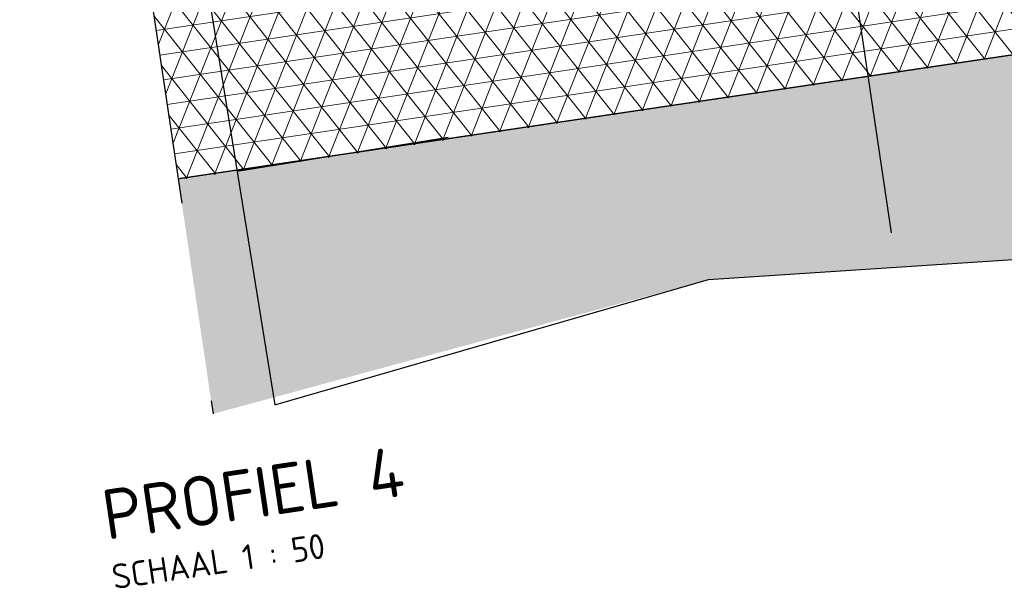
# Model space of a CAD drawing. Header units: metres. Extents: x 0 to 269924, y 0 to 933292.
# Tile 59 of 247: x 133860.7 to 133865.63, y 465857.49 to 465860.34. Entities that reach past the tile are written whole.
import ezdxf
from ezdxf import colors
from ezdxf.entities.mleader import LeaderData, LeaderLine
from ezdxf.math import Vec2, Vec3

# ---------------------------------------------------------------- set-up
doc = ezdxf.new("R2010")
doc.units = ezdxf.units.M
doc.linetypes.add('XX-AFBREEK', pattern=[7, 4, -1, 1, -1])
for name, color, linetype, lineweight in [('B-WE-GW-AFBREEKLIJN-GD', 7, 'XX-AFBREEK', 25), ('B-WE-MO-BODEM-AD-50', 253, 'Continuous', 18), ('B-WE-VH-VERHARDING-GD', 253, 'Continuous', 25), ('N-WE-KL-ET_LS_OV_LICHTMAST-S', 190, 'Continuous', 25), ('N-WE-VH-VERHARDING-GD', 7, 'Continuous', 50), ('N-WE-VH-VERHARDING-T18', 10, 'Continuous', 18), ('X-XX-AL-VERWIJZING-S', 7, 'Continuous', 25)]:
    doc.layers.add(name, color=color, linetype=linetype, lineweight=lineweight)
doc.layers.add('X-XX-AL-HULPLIJN-GD', color=30, linetype='Continuous', lineweight=25, plot=False)
doc.styles.add('NLCS-ISO', font='NLCS-ISO.ttf')
doc.styles.add('NLCS-ISO-M200-T18', font='NLCS-ISO.ttf', dxfattribs={"height": 0.36})

# ---------------------------------------------------------------- blocks, each defined once
blk = doc.blocks.new('dwarsprofiel Muyeveld 50km')
at = {"layer": 'X-XX-AL-HULPLIJN-GD'}
blk.add_lwpolyline([(-4.15, -0.2807), (-4.15, -4.6212)], dxfattribs=at)
blk = doc.blocks.new('SAL-VERWIJZING_ONDERSCHRIFT-SO')
at = {"linetype": 'Continuous', "style": 'NLCS-ISO'}
blk.add_text('SCHAAL 1 :', height=2.5, dxfattribs=at).set_placement((0.001, -3.749))
at = {"style": 'NLCS-ISO'}
for tag, p, height in [('OMSCHRIJVING', (0, 1.25), 5), ('SCHAAL', (18.151, -3.75), 2.5)]:
    blk.add_attdef(tag, p, '', height=height, dxfattribs=at)
blk = doc.blocks.new('PROFIEL 4')
at = {"layer": 'B-WE-MO-BODEM-AD-50'}
h = blk.add_hatch(dxfattribs=at)
h.set_pattern_fill('AVH-FUNDERING_EPS-SO', color=256, scale=0.025, angle=-8.4528, pattern_type=2)
h.set_pattern_definition([(360, (831.99881, -489.00287), (7e-17, 0.125), []), (60, (831.99881, -489.00287), (-0.108253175, 0.0625), []), (120, (831.99881, -489.00287), (-0.108253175, -0.0625), [])])
h.paths.add_polyline_path([(6.0241, -1.6833), (5.7583, -1.6867), (5.7583, -4.2331), (15.4554, -4.2295), (15.4554, -1.6966), (14.5057, -1.6966), (10.2649, -1.6301)])
h = blk.add_hatch(dxfattribs=at)
h.set_pattern_fill('AMO-BODEM_ZAND-SO', color=256, scale=0.05, pattern_type=2)
h.set_pattern_definition([(37.499999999, (-133811.23776, -466537.52144), (-0.003149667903, 0.096341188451), [0, -0.076, 0, -0.085, 0, -0.08125]), (7.5, (-133811.23776, -466537.52144), (0.088488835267, 0.14110730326), [0, -0.041, 0, -0.0685, 0, -0.02625]), (327.499999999, (-133811.29926, -466537.52144), (0.155707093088, 0.000282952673), [0, -0.025, 0, -0.09, 0, -0.1175]), (317.5, (-133811.29926, -466537.52144), (0.15030633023, 0.043883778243), [0, -0.0125, 0, -0.059, 0, -0.0675])])
h.paths.add_polyline_path([(5.7583, -4.2331), (5.7583, -5.4173), (8.3126, -5.117), (11.818, -5.4049), (14.057, -5.117), (15.4554, -5.117), (15.4554, -4.2295)])
at = {"layer": 'B-WE-GW-AFBREEKLIJN-GD'}
blk.add_lwpolyline([(5.7583, -0.3517), (5.7583, -5.4173)], dxfattribs=at)
at = {"layer": 'B-WE-VH-VERHARDING-GD'}
blk.add_lwpolyline([(15.4554, -4.2295), (5.7583, -4.2295)], dxfattribs=at)
at = {"layer": 'X-XX-AL-HULPLIJN-GD'}
for points in [[(6.0241, -1.6833), (6.0709, -5.4173), (8.3126, -5.117), (11.818, -5.4049), (14.057, -5.117), (15.4554, -5.117), (15.4554, -1.6966)], [(6.0561, -4.2331), (7.126, -4.2197)]]:
    blk.add_lwpolyline(points, dxfattribs=at)
at = {"layer": 'X-XX-AL-VERWIJZING-S', "xscale": 0.05, "yscale": 0.05, "zscale": 0.05}
blk.add_blockref('SAL-VERWIJZING_ONDERSCHRIFT-SO', (5.1383, -6.0265), dxfattribs=at).add_auto_attribs({'OMSCHRIJVING': 'PROFIEL 4', 'SCHAAL': '50'})

msp = doc.modelspace()

# ---------------------------------------------------------------- block references
at = {"layer": 'N-WE-VH-VERHARDING-GD', "rotation": 8.452767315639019}
msp.add_blockref('PROFIEL 4', (133855.1778, 465862.8817), dxfattribs=at)

# ---------------------------------------------------------------- next in the draw order: block references
at = {"layer": 'N-WE-KL-ET_LS_OV_LICHTMAST-S', "rotation": 8.452767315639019}
msp.add_blockref('dwarsprofiel Muyeveld 50km', (133868.4925, 465864.456), dxfattribs=at)

# ---------------------------------------------------------------- next in the draw order: leaders
at = {"layer": 'N-WE-VH-VERHARDING-T18'}
ml = msp.add_multileader_mtext('Standard', dxfattribs=at)
ml.set_content('', color=256, style='NLCS-ISO-M200-T18')
ml.set_leader_properties(color=256, linetype='ByLayer', lineweight=-1)
ml.build(insert=Vec2(0, 0))
ml.multileader.update_dxf_attribs({"has_dogleg": 0, "text_left_attachment_type": 5, "text_right_attachment_type": 5, "dogleg_length": 0.36, "arrow_head_size": 0.36})
ctx = ml.context
ctx.base_point, ctx.char_height, ctx.arrow_head_size, ctx.landing_gap_size, ctx.plane_origin = Vec3(135697.3918, 466805.7659), 0.36, 0.36, 0.18, Vec3(135695.6966, 466805.1889)
ctx.left_attachment, ctx.right_attachment = 5, 5
notes = []
notes.append((ctx, [(0, (0, 0, 0), (0, 0), (1, 0), 1, [])]))
ctx.mtext.insert, ctx.mtext.rotation, ctx.mtext.flow_direction = Vec3(135697.5718, 466806.1259), -0.147529, 5
for ctx, leaders in notes:
    for number, flags, end, landing, length, lines in leaders:
        leader = LeaderData()
        leader.index, (leader.has_last_leader_line, leader.has_dogleg_vector, leader.attachment_direction) = number, flags
        leader.last_leader_point, leader.dogleg_vector, leader.dogleg_length = Vec3(end), Vec3(landing), length
        for number, points, colour, breaks in lines:
            line = LeaderLine()
            line.index, line.vertices, line.color, line.breaks = number, Vec3.list(points), colors.encode_raw_color(colour), breaks
            leader.lines.append(line)
        ctx.leaders.append(leader)

doc.saveas('drawing.dxf')
